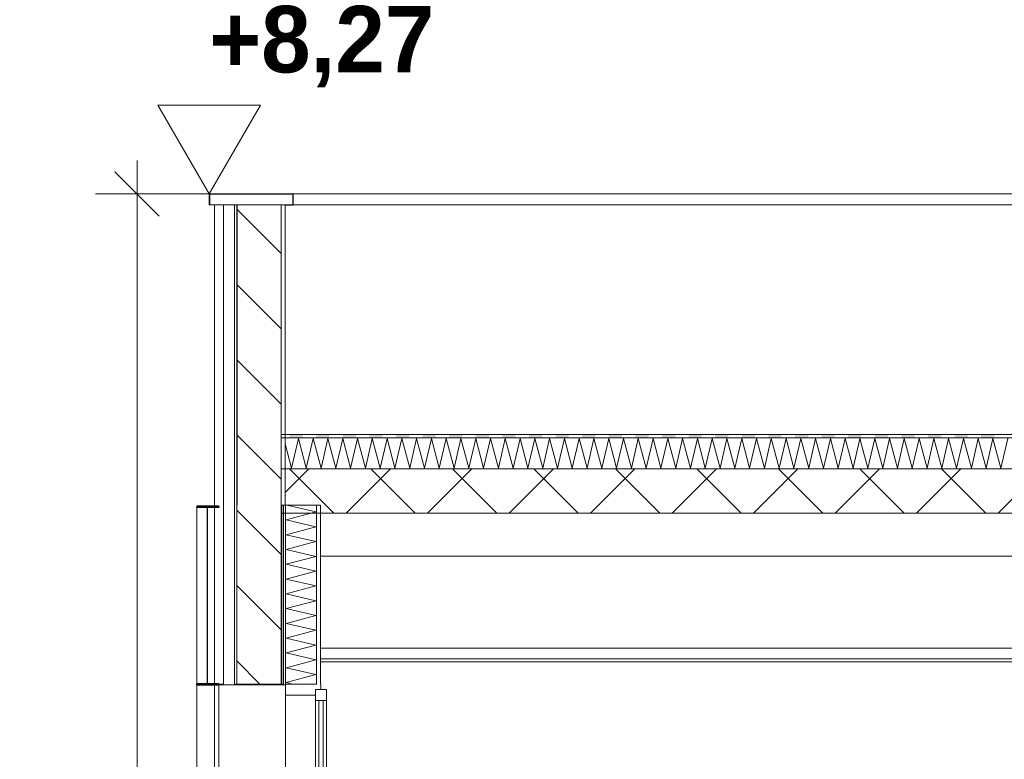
# Model space of a CAD drawing. Header units: millimetres. Extents: x -4481 to 79246, y -53000 to 18468.
# Tile 8 of 48: x 23743 to 28185, y 5721 to 9055. Entities that reach past the tile are written whole.
import ezdxf

# ---------------------------------------------------------------- set-up
doc = ezdxf.new("R2010")
doc.units = ezdxf.units.MM
doc.header["$MEASUREMENT"] = 0
doc.linetypes.add('Wipeout_Contour', pattern=[1000, 0, -1000])
for name, color, linetype in [('Nouveau_2D - Cotations pour 100ème', 7, 'Continuous'), ('Nouveau__Constr - Poutres', 7, 'Continuous'), ('Nouveau__Murs ext - Bardages', 7, 'Continuous'), ('Nouveau__Murs ext - Périphériques', 7, 'Continuous'), ('Nouveau__Plafonds', 7, 'Continuous'), ('Nouveau__Toits - Toitures', 7, 'Continuous'), ('Nouveau_Fenêtres Archicad', 7, 'Continuous')]:
    doc.layers.add(name, color=color, linetype=linetype)
doc.styles.add('STYLE_GENERE_1', font='GOTHIC.TTF')
doc.styles.add('STYLE_GENERE_2', font='arial.ttf')
doc.linetypes.add('Etanchéité', pattern='A,0,[1,PROJET COUPE BB_21.Shx,S=15.873016,R=0,X=0,Y=0.15],-2000,0', length=2000)
doc.dimstyles.new('STYLE_GENERE__1', dxfattribs={"dimtxt": 300, "dimasz": 190, "dimexe": 0.18, "dimexo": 5896.211516, "dimgap": 0, "dimtad": 1, "dimlfac": 0.001, "dimzin": 0, "dimdsep": 46, "dimtxsty": 'STYLE_GENERE_2', "dimblk": 'ARROWHEAD_6', "dimblk1": 'ARROWHEAD_6', "dimblk2": 'ARROWHEAD_6', "dimcen": 0.09, "dimclrd": 7, "dimclre": 7, "dimclrt": 7, "dimazin": 0, "dimtfac": 1, "dimtdec": 4, "dimtmove": 0, "dimatfit": 3, "dimfxl": 0, "dimtolj": 1, "dimtzin": 0, "dimarcsym": 0})
doc.dimstyles.new('STYLE_GENERE__2', dxfattribs={"dimtxt": 300, "dimasz": 190, "dimexe": 0.18, "dimexo": 21916.318027, "dimgap": 0, "dimtad": 1, "dimlfac": 0.001, "dimzin": 0, "dimdsep": 46, "dimtxsty": 'STYLE_GENERE_2', "dimblk": 'ARROWHEAD_6', "dimblk1": 'ARROWHEAD_6', "dimblk2": 'ARROWHEAD_6', "dimcen": 0.09, "dimclrd": 7, "dimclre": 7, "dimclrt": 7, "dimazin": 0, "dimtfac": 1, "dimtdec": 4, "dimtmove": 0, "dimatfit": 3, "dimfxl": 0, "dimtolj": 1, "dimtzin": 0, "dimarcsym": 0})
doc.dimstyles.new('STYLE_GENERE__3', dxfattribs={"dimtxt": 300, "dimasz": 190, "dimexe": 0.18, "dimexo": 21959.829925, "dimgap": 0, "dimtad": 1, "dimlfac": 0.001, "dimzin": 0, "dimdsep": 46, "dimtxsty": 'STYLE_GENERE_2', "dimblk": 'ARROWHEAD_6', "dimblk1": 'ARROWHEAD_6', "dimblk2": 'ARROWHEAD_6', "dimcen": 0.09, "dimclrd": 7, "dimclre": 7, "dimclrt": 7, "dimazin": 0, "dimtfac": 1, "dimtdec": 4, "dimtmove": 0, "dimatfit": 3, "dimfxl": 0, "dimtolj": 1, "dimtzin": 0, "dimarcsym": 0})
doc.dimstyles.new('STYLE_GENERE__4', dxfattribs={"dimtxt": 300, "dimasz": 190, "dimexe": 0.18, "dimexo": 28568.917041, "dimgap": 0, "dimtad": 1, "dimlfac": 0.001, "dimzin": 0, "dimdsep": 46, "dimtxsty": 'STYLE_GENERE_2', "dimblk": 'ARROWHEAD_6', "dimblk1": 'ARROWHEAD_6', "dimblk2": 'ARROWHEAD_6', "dimcen": 0.09, "dimclrd": 7, "dimclre": 7, "dimclrt": 7, "dimazin": 0, "dimtfac": 1, "dimtdec": 4, "dimtmove": 0, "dimatfit": 3, "dimfxl": 0, "dimtolj": 1, "dimtzin": 0, "dimarcsym": 0})
doc.dimstyles.new('STYLE_GENERE__6', dxfattribs={"dimtxt": 350, "dimasz": 190, "dimexe": 0.18, "dimexo": 30247.210424, "dimgap": 0, "dimtad": 1, "dimlfac": 0.001, "dimzin": 0, "dimdsep": 46, "dimtxsty": 'STYLE_GENERE_2', "dimblk": 'ARROWHEAD_6', "dimblk1": 'ARROWHEAD_6', "dimblk2": 'ARROWHEAD_6', "dimcen": 0.09, "dimclrd": 1, "dimclre": 1, "dimclrt": 1, "dimazin": 0, "dimtfac": 1, "dimtdec": 4, "dimtmove": 0, "dimatfit": 3, "dimfxl": 0, "dimtolj": 1, "dimtzin": 0, "dimarcsym": 0})
pattern_1 = [(0, (0, 0), (0, 346.41), [0, -200]), (0, (100, 173.2), (0, 346.41), [0, -200])]
pattern_2 = [(135, (0, 0), (169.7056, 169.7056), [])]

# ---------------------------------------------------------------- blocks, each defined once
blk = doc.blocks.new('*X28')
at = {"layer": 'Nouveau__Murs ext - Périphériques', "color": 250, "linetype": 'Continuous', "lineweight": 5}
for p, q in [((24945.4, 4533.3), (25044.9, 4560)), ((25078.6, 4502.4), (24945.4, 4533.3)), ((24945.4, 4466.7), (25078.6, 4502.4)), ((25078.6, 4435.7), (24945.4, 4466.7)), ((24945.4, 4400), (25078.6, 4435.7)), ((25078.6, 4369), (24945.4, 4400)), ((24945.4, 4333.3), (25078.6, 4369)), ((25078.6, 4302.4), (24945.4, 4333.3)), ((24945.4, 4266.7), (25078.6, 4302.4)), ((25078.6, 4235.7), (24945.4, 4266.7)), ((24945.4, 4200), (25078.6, 4235.7)), ((25078.6, 4169), (24945.4, 4200)), ((24945.4, 4133.3), (25078.6, 4169)), ((25078.6, 4102.4), (24945.4, 4133.3)), ((24945.4, 4066.7), (25078.6, 4102.4)), ((25078.6, 4035.7), (24945.4, 4066.7)), ((24945.4, 4000), (25078.6, 4035.7)), ((25078.6, 3969), (24945.4, 4000)), ((24945.4, 3933.3), (25078.6, 3969)), ((25078.6, 3902.4), (24945.4, 3933.3)), ((24945.4, 3866.7), (25078.6, 3902.4)), ((25078.6, 3835.7), (24945.4, 3866.7)), ((24945.4, 3800), (25078.6, 3835.7)), ((25078.6, 3769), (24945.4, 3800)), ((24945.4, 3733.3), (25078.6, 3769)), ((25078.6, 3702.4), (24945.4, 3733.3)), ((24945.4, 3666.7), (25078.6, 3702.4)), ((25078.6, 3635.7), (24945.4, 3666.7)), ((24945.4, 3600), (25078.6, 3635.7)), ((25078.6, 3569), (24945.4, 3600)), ((25044.9, 3560), (25078.6, 3569))]:
    blk.add_line(p, q, dxfattribs=at)
blk = doc.blocks.new('*X29')
at = {"layer": 'Nouveau__Murs ext - Périphériques', "color": 250, "linetype": 'Continuous', "lineweight": 5}
for p, q in [((25078.6, 6835.7), (24948.7, 6865.9)), ((24945.4, 6800), (25078.6, 6835.7)), ((25078.6, 6769), (24945.4, 6800)), ((24945.4, 6733.3), (25078.6, 6769)), ((25078.6, 6702.4), (24945.4, 6733.3)), ((24945.4, 6666.7), (25078.6, 6702.4)), ((25078.6, 6635.7), (24945.4, 6666.7)), ((24945.4, 6600), (25078.6, 6635.7)), ((25078.6, 6569), (24945.4, 6600)), ((24945.4, 6533.3), (25078.6, 6569)), ((25078.6, 6502.4), (24945.4, 6533.3)), ((24945.4, 6466.7), (25078.6, 6502.4)), ((25078.6, 6435.7), (24945.4, 6466.7)), ((24945.4, 6400), (25078.6, 6435.7)), ((25078.6, 6369), (24945.4, 6400)), ((24945.4, 6333.3), (25078.6, 6369)), ((25078.6, 6302.4), (24945.4, 6333.3)), ((24945.4, 6266.7), (25078.6, 6302.4)), ((25078.6, 6235.7), (24945.4, 6266.7)), ((24945.4, 6200), (25078.6, 6235.7)), ((25078.6, 6169), (24945.4, 6200)), ((24945.4, 6133.3), (25078.6, 6169)), ((25078.6, 6102.4), (24945.4, 6133.3)), ((24945.4, 6066.7), (25078.6, 6102.4)), ((24974.1, 6060), (24945.4, 6066.7))]:
    blk.add_line(p, q, dxfattribs=at)
blk = doc.blocks.new('Élément de coupe_24')
at = {"layer": 'Nouveau__Murs ext - Périphériques', "color": 7, "linetype": 'Continuous', "lineweight": 5}
for p, q in [((24622, 6865.9), (24622, 6060)), ((25082, 6865.9), (25082, 6060)), ((24622, 4560), (24622, 3560)), ((25082, 4560), (25082, 3560))]:
    blk.add_line(p, q, dxfattribs=at)
at = {"layer": 'Nouveau__Murs ext - Périphériques', "color": 7, "linetype": 'Etanchéité', "lineweight": 5}
for p, q in [((24662, 6865.9), (24662, 6060)), ((24662, 4560), (24662, 3560))]:
    blk.add_line(p, q, dxfattribs=at)
at = {"layer": 'Nouveau__Murs ext - Périphériques', "color": 7, "linetype": 'Continuous', "lineweight": 13}
for p, q in [((25100, 6865.9), (25100, 6173)), ((25100, 6173), (25100, 6160)), ((25100, 6160), (25100, 6060)), ((25100, 4560), (25100, 3560))]:
    blk.add_line(p, q, dxfattribs=at)
at = {"color": 254, "linetype": 'Wipeout_Contour', "lineweight": 0, "ltscale": 102203.842974}
blk.add_wipeout([(24712, 6865.9), (24712, 6060), (24722, 6060), (24722, 6865.9)], dxfattribs=at).dxf.layer = 'Nouveau__Murs ext - Périphériques'
at = {"color": 254, "linetype": 'Wipeout_Contour', "lineweight": 0, "ltscale": 103016.657396}
blk.add_wipeout([(24922, 6060), (24932, 6060), (24932, 6865.9), (24922, 6865.9)], dxfattribs=at).dxf.layer = 'Nouveau__Murs ext - Périphériques'
at = {"color": 254, "linetype": 'Wipeout_Contour', "lineweight": 0, "ltscale": 100212.338024}
blk.add_wipeout([(24712, 3560), (24722, 3560), (24722, 4560), (24712, 4560)], dxfattribs=at).dxf.layer = 'Nouveau__Murs ext - Périphériques'
at = {"color": 254, "linetype": 'Wipeout_Contour', "lineweight": 0, "ltscale": 101041.171107}
blk.add_wipeout([(24922, 3560), (24932, 3560), (24932, 4560), (24922, 4560)], dxfattribs=at).dxf.layer = 'Nouveau__Murs ext - Périphériques'
at = {"layer": 'Nouveau__Murs ext - Périphériques', "linetype": 'Continuous', "lineweight": 0}
h = blk.add_hatch(dxfattribs=at)
h.set_pattern_fill('Plâtre___Enduit', color=254, style=0, pattern_type=2)
h.set_pattern_definition(pattern_1)
h.paths.add_polyline_path([(24712, 6865.9), (24712, 6060), (24722, 6060), (24722, 6865.9)])
h = blk.add_hatch(dxfattribs=at)
h.set_pattern_fill('Plâtre___Enduit', color=254, style=0, pattern_type=2)
h.set_pattern_definition(pattern_1)
h.paths.add_polyline_path([(24922, 6060), (24932, 6060), (24932, 6865.9), (24922, 6865.9)])
h = blk.add_hatch(dxfattribs=at)
h.set_pattern_fill('Plâtre___Enduit', color=254, style=0, pattern_type=2)
h.set_pattern_definition(pattern_1)
h.paths.add_polyline_path([(24712, 3560), (24722, 3560), (24722, 4560), (24712, 4560)])
h = blk.add_hatch(dxfattribs=at)
h.set_pattern_fill('Plâtre___Enduit', color=254, style=0, pattern_type=2)
h.set_pattern_definition(pattern_1)
h.paths.add_polyline_path([(24922, 3560), (24932, 3560), (24932, 4560), (24922, 4560)])
at = {"layer": 'Nouveau__Murs ext - Périphériques', "color": 7, "linetype": 'Continuous', "lineweight": 5}
for p, q in [((24712, 6865.9), (24712, 6060)), ((24722, 6865.9), (24722, 6060)), ((24712, 4560), (24712, 3560)), ((24722, 4560), (24722, 3560))]:
    blk.add_line(p, q, dxfattribs=at)
at = {"color": 254, "linetype": 'Wipeout_Contour', "lineweight": 0, "ltscale": 103055.373471}
blk.add_wipeout([(24932, 6865.9), (24932, 6060), (24942, 6060), (24942, 6865.9)], dxfattribs=at).dxf.layer = 'Nouveau__Murs ext - Périphériques'
at = {"color": 254, "linetype": 'Wipeout_Contour', "lineweight": 0, "ltscale": 101080.643943}
blk.add_wipeout([(24932, 3560), (24942, 3560), (24942, 4560), (24932, 4560)], dxfattribs=at).dxf.layer = 'Nouveau__Murs ext - Périphériques'
at = {"layer": 'Nouveau__Murs ext - Périphériques', "linetype": 'Continuous', "lineweight": 5}
h = blk.add_hatch(dxfattribs=at)
h.set_pattern_fill('__MAÇONNERIE', style=0, pattern_type=2)
h.set_pattern_definition(pattern_2)
h.paths.add_polyline_path([(24722, 6865.9), (24722, 6060), (24922, 6060), (24922, 6865.9)])
h = blk.add_hatch(dxfattribs=at)
h.set_pattern_fill('__MAÇONNERIE', style=0, pattern_type=2)
h.set_pattern_definition(pattern_2)
h.paths.add_polyline_path([(24722, 3560), (24922, 3560), (24922, 4560), (24722, 4560)])
at = {"layer": 'Nouveau__Murs ext - Périphériques', "color": 7, "linetype": 'Continuous', "lineweight": 25}
for p, q in [((24932, 6865.9), (24932, 6060)), ((24922, 4560), (24922, 3560)), ((24932, 4560), (24932, 3560))]:
    blk.add_line(p, q, dxfattribs=at)
at = {"layer": 'Nouveau__Murs ext - Périphériques', "color": 7, "linetype": 'Continuous', "lineweight": 5}
for p, q in [((24942, 6865.9), (24942, 6060)), ((24942, 4560), (24942, 3560))]:
    blk.add_line(p, q, dxfattribs=at)
at = {"layer": 'Nouveau__Murs ext - Périphériques', "color": 7, "linetype": 'Continuous', "lineweight": 25, "flags": 128}
blk.add_lwpolyline([(24922, 6865.9), (24922, 6830.3), (24922, 6060)], dxfattribs=at)
at = {"layer": 'Nouveau__Murs ext - Périphériques', "color": 7, "linetype": 'Continuous', "lineweight": 5, "flags": 128}
for points in [[(25100, 6865.9), (25082, 6865.9), (24942, 6865.9), (24940, 6865.9)], [(24942, 4560), (24932, 4560), (24922, 4560), (24722, 4560), (24712, 4560), (24662, 4560), (24622, 4560)]]:
    blk.add_lwpolyline(points, dxfattribs=at)
at = {"layer": 'Nouveau__Murs ext - Périphériques', "lineweight": 0}
for name in ['*X29', '*X28']:
    blk.add_blockref(name, (0, 0), dxfattribs=at)
blk = doc.blocks.new('Élément de coupe_42')
at = {"layer": 'Nouveau__Murs ext - Périphériques', "color": 7, "linetype": 'Continuous', "lineweight": 30}
blk.add_line((24940, 8220), (24975, 8220), dxfattribs=at)
blk = doc.blocks.new('Élément de coupe_43')
at = {"layer": 'Nouveau__Murs ext - Périphériques', "color": 7, "linetype": 'Continuous', "lineweight": 5}
blk.add_line((24622, 8220), (24622, 6865.9), dxfattribs=at)
at = {"layer": 'Nouveau__Murs ext - Périphériques', "color": 7, "linetype": 'Etanchéité', "lineweight": 5}
blk.add_line((24662, 8220), (24662, 6865.9), dxfattribs=at)
at = {"layer": 'Nouveau__Murs ext - Périphériques', "color": 7, "linetype": 'Continuous', "lineweight": 13}
blk.add_line((24940, 8220), (24940, 6865.9), dxfattribs=at)
at = {"layer": 'Nouveau__Murs ext - Périphériques', "color": 7, "linetype": 'Continuous', "lineweight": 5, "flags": 128}
for points in [[(24922, 8220), (24922, 7185.3), (24922, 7170.3), (24922, 7030.3), (24922, 6865.9)], [(24940, 6865.9), (24932, 6865.9), (24922, 6865.9)]]:
    blk.add_lwpolyline(points, dxfattribs=at)
at = {"color": 254, "linetype": 'Wipeout_Contour', "lineweight": 0, "ltscale": 103401.76116}
blk.add_wipeout([(24722, 6865.9), (24722, 8220), (24712, 8220), (24712, 6865.9)], dxfattribs=at).dxf.layer = 'Nouveau__Murs ext - Périphériques'
at = {"layer": 'Nouveau__Murs ext - Périphériques', "linetype": 'Continuous', "lineweight": 0}
h = blk.add_hatch(dxfattribs=at)
h.set_pattern_fill('Plâtre___Enduit', color=254, style=0, pattern_type=2)
h.set_pattern_definition(pattern_1)
h.paths.add_polyline_path([(24722, 6865.9), (24722, 8220), (24712, 8220), (24712, 6865.9)])
at = {"layer": 'Nouveau__Murs ext - Périphériques', "linetype": 'Continuous', "lineweight": 5}
h = blk.add_hatch(dxfattribs=at)
h.set_pattern_fill('__MAÇONNERIE', style=0, pattern_type=2)
h.set_pattern_definition(pattern_2)
h.paths.add_polyline_path([(24722, 6865.9), (24922, 6865.9), (24922, 8220), (24722, 8220)])
at = {"layer": 'Nouveau__Murs ext - Périphériques', "color": 7, "linetype": 'Continuous', "lineweight": 5}
blk.add_line((24712, 8220), (24712, 6865.9), dxfattribs=at)
at = {"layer": 'Nouveau__Murs ext - Périphériques', "color": 7, "linetype": 'Continuous', "lineweight": 25}
blk.add_line((24722, 8220), (24722, 6865.9), dxfattribs=at)
at = {"layer": 'Nouveau__Murs ext - Périphériques', "color": 7, "linetype": 'Continuous', "lineweight": 5, "flags": 128}
blk.add_lwpolyline([(24940, 8220), (24922, 8220), (24722, 8220), (24712, 8220), (24662, 8220), (24622, 8220)], dxfattribs=at)
blk = doc.blocks.new('Élément de coupe_48')
at = {"layer": 'Nouveau__Murs ext - Bardages', "color": 7, "linetype": 'Continuous', "lineweight": 13}
for p, q in [((54217, 8270), (24977, 8270)), ((24622, 8220), (24600, 8220)), ((54217, 8220), (24977, 8220))]:
    blk.add_line(p, q, dxfattribs=at)
blk = doc.blocks.new('Élément de coupe_49')
at = {"layer": 'Nouveau__Murs ext - Bardages', "linetype": 'Continuous', "lineweight": 15}
blk.add_hatch(color=7, dxfattribs=at).paths.add_polyline_path([(24600, 8220), (24600, 8268), (24975, 8268), (24975, 8220), (24977, 8220), (24977, 8270), (24598, 8270), (24598, 8220)])
at = {"layer": 'Nouveau__Murs ext - Bardages', "color": 7, "linetype": 'Continuous', "lineweight": 20}
for p, q in [((24598, 8270), (24598, 8220)), ((24977, 8270), (24598, 8270)), ((24600, 8268), (24600, 8220)), ((24975, 8268), (24600, 8268)), ((24975, 8268), (24975, 8220)), ((24977, 8270), (24977, 8220)), ((24600, 8220), (24598, 8220)), ((24977, 8220), (24975, 8220))]:
    blk.add_line(p, q, dxfattribs=at)
blk = doc.blocks.new('Élément de coupe_92')
at = {"layer": 'Nouveau__Murs ext - Bardages', "linetype": 'Continuous', "lineweight": 15}
blk.add_hatch(color=7, dxfattribs=at).paths.add_polyline_path([(24542, 6060), (24542, 6057), (24622, 6057), (24622, 6060)])
at = {"layer": 'Nouveau__Murs ext - Bardages', "color": 7, "linetype": 'Continuous', "lineweight": 40}
for p, q in [((24542, 6060), (24542, 6057)), ((24588, 6060), (24542, 6060)), ((24590, 6060), (24588, 6060)), ((24622, 6060), (24590, 6060)), ((24642, 6060), (24622, 6060)), ((24642, 6060), (24642, 6057))]:
    blk.add_line(p, q, dxfattribs=at)
at = {"layer": 'Nouveau__Murs ext - Bardages', "color": 7, "linetype": 'Continuous', "lineweight": 40, "flags": 128}
blk.add_lwpolyline([(24642, 6057), (24622, 6057), (24542, 6057)], dxfattribs=at)
blk = doc.blocks.new('Élément de coupe_94')
at = {"layer": 'Nouveau__Murs ext - Bardages', "color": 7, "linetype": 'Continuous', "lineweight": 13}
for p, q in [((24542, 6060), (24542, 6857)), ((24542, 2500), (24542, 6057)), ((24642, 4581.3), (24642, 6057))]:
    blk.add_line(p, q, dxfattribs=at)
blk = doc.blocks.new('Élément de coupe_95')
at = {"layer": 'Nouveau_Fenêtres Archicad', "color": 7, "linetype": 'Continuous', "lineweight": 13}
for p, q in [((24622, 6060), (24622, 6057)), ((24622, 4580), (24622, 6057)), ((24662, 6060), (24642, 6060)), ((24942, 6057), (24642, 6057)), ((25082, 6060), (24942, 6060)), ((25102, 6060), (25100, 6060)), ((25102, 6060), (25102, 6035)), ((24942, 4610), (24942, 6010)), ((25077, 6010), (24942, 6010)), ((25127, 6035), (25127, 5985)), ((25077, 5957.4), (25077, 5985)), ((25127, 5985), (25077, 5985)), ((25077, 5943.5), (25077, 5957.4)), ((25092, 5985), (25092, 4635)), ((25112, 4635), (25112, 5985)), ((25127, 5957.4), (25127, 5985)), ((25127, 5943.5), (25127, 5957.4)), ((25077, 5943.5), (25077, 5923)), ((25077, 5845.5), (25077, 5923)), ((25127, 5943.5), (25127, 5923)), ((25127, 5845.5), (25127, 5923)), ((25077, 5845.5), (25077, 5797)), ((25127, 5845.5), (25127, 5797)), ((25077, 5760.6), (25077, 5797)), ((25127, 5760.6), (25127, 5797)), ((25077, 5760.6), (25077, 5704.3)), ((25127, 5760.6), (25127, 5704.3)), ((25077, 5670.9), (25077, 5704.3)), ((25127, 5670.9), (25127, 5704.3)), ((25077, 5669.1), (25077, 5670.9)), ((25077, 5669.1), (25077, 5623.1)), ((25127, 5669.1), (25127, 5670.9)), ((25127, 5669.1), (25127, 5623.1)), ((25077, 5593.4), (25077, 5623.1)), ((25127, 5593.4), (25127, 5623.1)), ((25077, 5292.8), (25077, 5593.4)), ((25127, 5292.8), (25127, 5593.4)), ((25077, 5467.3), (25077, 5544.9)), ((25127, 5467.3), (25127, 5544.9)), ((25077, 5341.3), (25077, 5418.8)), ((25127, 5341.3), (25127, 5418.8)), ((25077, 5215.2), (25077, 5292.8)), ((25127, 5215.2), (25127, 5292.8)), ((25077, 5166.8), (25077, 5215.2)), ((25127, 5166.8), (25127, 5215.2)), ((25077, 5089.2), (25077, 5166.8)), ((25127, 5089.2), (25127, 5166.8)), ((25077, 5040.7), (25077, 5089.2)), ((25127, 5040.7), (25127, 5089.2)), ((25077, 4996.9), (25077, 5040.7)), ((25127, 4996.9), (25127, 5040.7)), ((25077, 4950.9), (25077, 4996.9)), ((25127, 4950.9), (25127, 4996.9)), ((25077, 4915.7), (25077, 4950.9)), ((25127, 4915.7), (25127, 4950.9)), ((25077, 4859.4), (25077, 4915.7)), ((25127, 4859.4), (25127, 4915.7)), ((25077, 4837.1), (25077, 4859.4)), ((25127, 4837.1), (25127, 4859.4)), ((25077, 4824.3), (25077, 4837.1)), ((25077, 4768), (25077, 4824.3)), ((25127, 4824.3), (25127, 4837.1)), ((25127, 4768), (25127, 4824.3)), ((25077, 4732.8), (25077, 4768)), ((25127, 4732.8), (25127, 4768)), ((25077, 4676.5), (25077, 4732.8)), ((25127, 4676.5), (25127, 4732.8)), ((25077, 4641.3), (25077, 4676.5)), ((25127, 4641.3), (25127, 4676.5)), ((25077, 4635), (25077, 4641.3)), ((25127, 4635), (25077, 4635)), ((25127, 4635), (25127, 4641.3)), ((25127, 4635), (25127, 4585)), ((24941, 4600), (24517, 4573.4)), ((24941, 4610), (24942, 4610)), ((24941, 4610), (24941, 4600)), ((24942, 4610), (24942, 4560)), ((25077, 4610), (24942, 4610)), ((25102, 4585), (25102, 4560)), ((24517, 4573.4), (24517, 4553.4)), ((24517, 4553.4), (24527, 4563.4)), ((25082, 4560), (24942, 4560)), ((25102, 4560), (25100, 4560))]:
    blk.add_line(p, q, dxfattribs=at)
at = {"layer": 'Nouveau_Fenêtres Archicad', "color": 7, "linetype": 'Continuous', "lineweight": 13, "flags": 128}
for points in [[(24932, 6060), (24922, 6060), (24722, 6060), (24712, 6060)], [(24942, 6060), (24942, 6057), (24942, 6010)], [(25077, 6035), (25077, 6010), (25077, 5985)], [(25127, 6035), (25102, 6035), (25077, 6035)], [(25077, 4635), (25077, 4610), (25077, 4585)], [(25127, 4585), (25102, 4585), (25077, 4585)]]:
    blk.add_lwpolyline(points, dxfattribs=at)
blk = doc.blocks.new('Élément de coupe_162')
at = {"layer": 'Nouveau__Murs ext - Bardages', "linetype": 'Continuous', "lineweight": 15}
h = blk.add_hatch(dxfattribs=at)
h.set_pattern_fill('Acier', style=0, pattern_type=2)
h.set_pattern_definition([(45, (0, 0), (-318.198, 318.198), []), (45, (-106.07, 106.07), (-318.198, 318.198), [])])
h.paths.add_polyline_path([(24590, 6060), (24590, 6860), (24588, 6860), (24588, 6060)])
at = {"layer": 'Nouveau__Murs ext - Bardages', "color": 7, "linetype": 'Continuous', "lineweight": 18}
for p, q in [((24588, 6860), (24588, 6060)), ((24590, 6860), (24590, 6060))]:
    blk.add_line(p, q, dxfattribs=at)
blk = doc.blocks.new('Élément de coupe_163')
at = {"layer": 'Nouveau__Murs ext - Bardages', "linetype": 'Continuous', "lineweight": 15}
for points in [[(24542, 6857), (24588, 6857), (24588, 6860), (24542, 6860)], [(24622, 6860), (24590, 6860), (24590, 6857), (24622, 6857)]]:
    blk.add_hatch(color=7, dxfattribs=at).paths.add_polyline_path(points)
at = {"layer": 'Nouveau__Murs ext - Bardages', "color": 7, "linetype": 'Continuous', "lineweight": 40}
for p, q in [((24542, 6860), (24542, 6857)), ((24588, 6860), (24542, 6860)), ((24642, 6857), (24542, 6857)), ((24590, 6860), (24588, 6860)), ((24642, 6860), (24590, 6860)), ((24642, 6860), (24642, 6857))]:
    blk.add_line(p, q, dxfattribs=at)
blk = doc.blocks.new('Élément de coupe_173')
at = {"layer": 'Nouveau__Constr - Poutres', "color": 7, "linetype": 'Continuous', "lineweight": 13}
blk.add_line((28665.4, 6636.2), (25100, 6636.2), dxfattribs=at)
blk = doc.blocks.new('Élément de coupe_257')
at = {"layer": 'Nouveau__Plafonds', "color": 7, "linetype": 'Continuous', "lineweight": 5}
for p, q in [((37826, 6221), (25100, 6221)), ((37826, 6173), (25100, 6173)), ((32613, 6160), (25100, 6160))]:
    blk.add_line(p, q, dxfattribs=at)
blk = doc.blocks.new('*X392')
at = {"layer": 'Nouveau__Toits - Toitures', "color": 250, "linetype": 'Continuous', "lineweight": 5}
for p, q in [((24969.3, 7033.7), (25000.3, 7167)), ((25000.3, 7167), (25036, 7033.7)), ((25036, 7033.7), (25067, 7167)), ((25067, 7167), (25102.7, 7033.7)), ((25102.7, 7033.7), (25133.6, 7167)), ((25133.6, 7167), (25169.4, 7033.7)), ((25169.4, 7033.7), (25200.3, 7167)), ((25200.3, 7167), (25236, 7033.7)), ((25236, 7033.7), (25267, 7167)), ((25267, 7167), (25302.7, 7033.7)), ((25302.7, 7033.7), (25333.6, 7167)), ((25333.6, 7167), (25369.4, 7033.7)), ((25369.4, 7033.7), (25400.3, 7167)), ((25400.3, 7167), (25436, 7033.7)), ((25436, 7033.7), (25467, 7167)), ((25467, 7167), (25502.7, 7033.7)), ((25502.7, 7033.7), (25533.7, 7167)), ((25533.7, 7167), (25569.4, 7033.7)), ((25569.4, 7033.7), (25600.3, 7167)), ((25600.3, 7167), (25636, 7033.7)), ((25636, 7033.7), (25667, 7167)), ((25667, 7167), (25702.7, 7033.7)), ((25702.7, 7033.7), (25733.7, 7167)), ((25733.7, 7167), (25769.4, 7033.7)), ((25769.4, 7033.7), (25800.3, 7167)), ((25800.3, 7167), (25836, 7033.7)), ((25836, 7033.7), (25867, 7167)), ((25867, 7167), (25902.7, 7033.7)), ((25902.7, 7033.7), (25933.7, 7167)), ((25933.7, 7167), (25969.4, 7033.7)), ((25969.4, 7033.7), (26000.3, 7167)), ((26000.3, 7167), (26036, 7033.7)), ((26036, 7033.7), (26067, 7167)), ((26067, 7167), (26102.7, 7033.7)), ((26102.7, 7033.7), (26133.7, 7167)), ((26133.7, 7167), (26169.4, 7033.7)), ((26169.4, 7033.7), (26200.3, 7167)), ((26200.3, 7167), (26236, 7033.7)), ((26236, 7033.7), (26267, 7167)), ((26267, 7167), (26302.7, 7033.7)), ((26302.7, 7033.7), (26333.7, 7167)), ((26333.7, 7167), (26369.4, 7033.7)), ((26369.4, 7033.7), (26400.3, 7167)), ((26400.3, 7167), (26436, 7033.7)), ((26436, 7033.7), (26467, 7167)), ((26467, 7167), (26502.7, 7033.7)), ((26502.7, 7033.7), (26533.7, 7167)), ((26533.7, 7167), (26569.4, 7033.7)), ((26569.4, 7033.7), (26600.3, 7167)), ((26600.3, 7167), (26636, 7033.7)), ((26636, 7033.7), (26667, 7167)), ((26667, 7167), (26702.7, 7033.7)), ((26702.7, 7033.7), (26733.7, 7167)), ((26733.7, 7167), (26769.4, 7033.7)), ((26769.4, 7033.7), (26800.3, 7167)), ((26800.3, 7167), (26836, 7033.7)), ((26836, 7033.7), (26867, 7167)), ((26867, 7167), (26902.7, 7033.7)), ((26902.7, 7033.7), (26933.7, 7167)), ((26933.7, 7167), (26969.4, 7033.7)), ((26969.4, 7033.7), (27000.3, 7167)), ((27000.3, 7167), (27036, 7033.7)), ((27036, 7033.7), (27067, 7167)), ((27067, 7167), (27102.7, 7033.7)), ((27102.7, 7033.7), (27133.7, 7167)), ((27133.7, 7167), (27169.4, 7033.7)), ((27169.4, 7033.7), (27200.3, 7167)), ((27200.3, 7167), (27236, 7033.7)), ((27236, 7033.7), (27267, 7167)), ((27267, 7167), (27302.7, 7033.7)), ((27302.7, 7033.7), (27333.7, 7167)), ((27333.7, 7167), (27369.4, 7033.7)), ((27369.4, 7033.7), (27400.3, 7167)), ((27400.3, 7167), (27436, 7033.7)), ((27436, 7033.7), (27467, 7167)), ((27467, 7167), (27502.7, 7033.7)), ((27502.7, 7033.7), (27533.7, 7167)), ((27533.7, 7167), (27569.4, 7033.7)), ((27569.4, 7033.7), (27600.3, 7167)), ((27600.3, 7167), (27636, 7033.7)), ((27636, 7033.7), (27667, 7167)), ((27667, 7167), (27702.7, 7033.7)), ((27702.7, 7033.7), (27733.7, 7167)), ((27733.7, 7167), (27769.4, 7033.7)), ((27769.4, 7033.7), (27800.3, 7167)), ((27800.3, 7167), (27836.1, 7033.7)), ((27836.1, 7033.7), (27867, 7167)), ((27867, 7167), (27902.7, 7033.7)), ((27902.7, 7033.7), (27933.7, 7167)), ((27933.7, 7167), (27969.4, 7033.7)), ((27969.4, 7033.7), (28000.3, 7167)), ((28000.3, 7167), (28036.1, 7033.7)), ((28036.1, 7033.7), (28067, 7167)), ((28067, 7167), (28102.7, 7033.7)), ((28102.7, 7033.7), (28133.7, 7167)), ((28133.7, 7167), (28169.4, 7033.7)), ((28169.4, 7033.7), (28200.4, 7167)), ((24940, 7143.2), (24969.3, 7033.7))]:
    blk.add_line(p, q, dxfattribs=at)
blk = doc.blocks.new('*X393')
at = {"layer": 'Nouveau__Toits - Toitures', "linetype": 'Continuous', "lineweight": 15}
for points in [[(24960.1, 7170.3), (25020.1, 7170.3), (25020.1, 7185.3), (24960.1, 7185.3)], [(25080.1, 7170.3), (25140.1, 7170.3), (25140.1, 7185.3), (25080.1, 7185.3)], [(25200.1, 7170.3), (25260.1, 7170.3), (25260.1, 7185.3), (25200.1, 7185.3)], [(25320.1, 7170.3), (25380.1, 7170.3), (25380.1, 7185.3), (25320.1, 7185.3)], [(25440.1, 7170.3), (25500.1, 7170.3), (25500.1, 7185.3), (25440.1, 7185.3)], [(25560.1, 7170.3), (25620.1, 7170.3), (25620.1, 7185.3), (25560.1, 7185.3)], [(25680.1, 7170.3), (25740.1, 7170.3), (25740.1, 7185.3), (25680.1, 7185.3)], [(25800.1, 7170.3), (25860.1, 7170.3), (25860.1, 7185.3), (25800.1, 7185.3)], [(25920.1, 7170.3), (25980.1, 7170.3), (25980.1, 7185.3), (25920.1, 7185.3)], [(26040.1, 7170.3), (26100.1, 7170.3), (26100.1, 7185.3), (26040.1, 7185.3)], [(26160.1, 7170.3), (26220.1, 7170.3), (26220.1, 7185.3), (26160.1, 7185.3)], [(26280.1, 7170.3), (26340.1, 7170.3), (26340.1, 7185.3), (26280.1, 7185.3)], [(26400.1, 7170.3), (26460.1, 7170.3), (26460.1, 7185.3), (26400.1, 7185.3)], [(26520.1, 7170.3), (26580.1, 7170.3), (26580.1, 7185.3), (26520.1, 7185.3)], [(26640.1, 7170.3), (26700.1, 7170.3), (26700.1, 7185.3), (26640.1, 7185.3)], [(26760.1, 7170.3), (26820.1, 7170.3), (26820.1, 7185.3), (26760.1, 7185.3)], [(26880.1, 7170.3), (26940.1, 7170.3), (26940.1, 7185.3), (26880.1, 7185.3)], [(27000.1, 7170.3), (27060.1, 7170.3), (27060.1, 7185.3), (27000.1, 7185.3)], [(27120.1, 7170.3), (27180.1, 7170.3), (27180.1, 7185.3), (27120.1, 7185.3)], [(27240.1, 7170.3), (27300.1, 7170.3), (27300.1, 7185.3), (27240.1, 7185.3)], [(27360.1, 7170.3), (27420.1, 7170.3), (27420.1, 7185.3), (27360.1, 7185.3)], [(27480.1, 7170.3), (27540.1, 7170.3), (27540.1, 7185.3), (27480.1, 7185.3)], [(27600.1, 7170.3), (27660.1, 7170.3), (27660.1, 7185.3), (27600.1, 7185.3)], [(27720.1, 7170.3), (27780.1, 7170.3), (27780.1, 7185.3), (27720.1, 7185.3)], [(27840.1, 7170.3), (27900.1, 7170.3), (27900.1, 7185.3), (27840.1, 7185.3)], [(27960.1, 7170.3), (28020.1, 7170.3), (28020.1, 7185.3), (27960.1, 7185.3)], [(28080.1, 7170.3), (28140.1, 7170.3), (28140.1, 7185.3), (28080.1, 7185.3)]]:
    blk.add_hatch(color=7, dxfattribs=at).paths.add_polyline_path(points)
blk = doc.blocks.new('Élément de coupe_306')
at = {"layer": 'Nouveau__Toits - Toitures', "linetype": 'Continuous', "lineweight": 35}
h = blk.add_hatch(dxfattribs=at)
h.set_pattern_fill('Béton', style=0, pattern_type=2)
h.set_pattern_definition([(45, (0, 0), (-183.8478, 183.8478), []), (135, (0, 0), (183.8478, 183.8478), [])])
h.paths.add_polyline_path([(37853, 7030.3), (24940, 7030.3), (24940, 6865.9), (25100, 6865.9), (25100, 6830.3), (37853, 6830.3)])
at = {"layer": 'Nouveau__Toits - Toitures', "color": 7, "linetype": 'Continuous', "lineweight": 5}
for p, q in [((54270, 7185.3), (24922, 7185.3)), ((54270, 7170.3), (24922, 7170.3)), ((54270, 7030.3), (24922, 7030.3))]:
    blk.add_line(p, q, dxfattribs=at)
at = {"layer": 'Nouveau__Toits - Toitures', "color": 7, "linetype": 'Continuous', "lineweight": 15}
blk.add_line((37826, 6830.3), (24922, 6830.3), dxfattribs=at)
at = {"layer": 'Nouveau__Toits - Toitures', "lineweight": 0}
for name in ['*X392', '*X393']:
    blk.add_blockref(name, (0, 0), dxfattribs=at)
blk = doc.blocks.new('Cotation_9', base_point=(24598, 8270))
at = {"layer": 'Nouveau_2D - Cotations pour 100ème', "color": 7, "linetype": 'Continuous', "lineweight": 13}
for p, q in [((24598, 8270), (24366, 8670)), ((24366, 8670), (24830, 8670)), ((24830, 8670), (24598, 8270)), ((24598, 8270), (24298, 8270)), ((24598, 8270), (24898, 8270))]:
    blk.add_line(p, q, dxfattribs=at)
at = {"layer": 'Nouveau_2D - Cotations pour 100ème', "color": 7, "lineweight": 13, "insert": (24598, 8750), "char_height": 300, "attachment_point": 7, "style": 'STYLE_GENERE_1'}
blk.add_mtext('{\\A1;\\fCentury Gothic|b1|i0|c0|p0;+8,27}', dxfattribs=at)
blk = doc.blocks.new('*D430')
at = {"layer": 'Nouveau_2D - Cotations pour 100ème', "color": 7, "linetype": 'Continuous', "lineweight": 13}
for p, q in [((31046.5, 6864), (31046.5, 7014)), ((31146.5, 6764), (30946.5, 6964)), ((31234, 6864), (30859, 6864)), ((31046.5, 3560), (31046.5, 6864)), ((30946.5, 3660), (31146.5, 3460)), ((31234, 3560), (30859, 3560)), ((31046.5, 3340), (31046.5, 3560))]:
    blk.add_line(p, q, dxfattribs=at)
at = {"layer": 'Nouveau_2D - Cotations pour 100ème', "color": 7, "lineweight": 13, "insert": (30986.5, 4811.6), "char_height": 300, "attachment_point": 7, "rotation": 90, "style": 'STYLE_GENERE_2'}
blk.add_mtext('{\\A1;\\fArial|b1|i0|c0|p0;3,30}', dxfattribs=at)
blk = doc.blocks.new('ARROWHEAD_6')
at = {"color": 0, "linetype": 'Continuous', "lineweight": 0}
for p, q in [((-0.5, -0.5), (0.5, 0.5)), ((0, 0), (-1, 0))]:
    blk.add_line(p, q, dxfattribs=at)
blk = doc.blocks.new('*D433')
at = {"layer": 'Nouveau_2D - Cotations pour 100ème', "color": 7, "linetype": 'Continuous', "lineweight": 13}
for p, q in [((47089, 6864), (47089, 7014)), ((47189, 6764), (46989, 6964)), ((47276.5, 6864), (46901.5, 6864)), ((47089, 3560), (47089, 6864)), ((46989, 3660), (47189, 3460)), ((47276.5, 3560), (46901.5, 3560)), ((47089, 3340), (47089, 3560))]:
    blk.add_line(p, q, dxfattribs=at)
at = {"layer": 'Nouveau_2D - Cotations pour 100ème', "color": 7, "lineweight": 13, "insert": (47029, 4811.6), "char_height": 300, "attachment_point": 7, "rotation": 90, "style": 'STYLE_GENERE_2'}
blk.add_mtext('{\\A1;\\fArial|b1|i0|c0|p0;3,30}', dxfattribs=at)
blk = doc.blocks.new('*D440')
at = {"layer": 'Nouveau_2D - Cotations pour 100ème', "color": 7, "linetype": 'Continuous', "lineweight": 13}
for p, q in [((53735.8, 6864), (53735.8, 7014)), ((53835.8, 6764), (53635.8, 6964)), ((53923.3, 6864), (53548.3, 6864)), ((53735.8, 3560), (53735.8, 6864)), ((53635.8, 3660), (53835.8, 3460)), ((53923.3, 3560), (53548.3, 3560)), ((53735.8, 3340), (53735.8, 3560))]:
    blk.add_line(p, q, dxfattribs=at)
at = {"layer": 'Nouveau_2D - Cotations pour 100ème', "color": 7, "lineweight": 13, "insert": (53675.8, 4811.6), "char_height": 300, "attachment_point": 7, "rotation": 90, "style": 'STYLE_GENERE_2'}
blk.add_mtext('{\\A1;\\fArial|b1|i0|c0|p0;3,30}', dxfattribs=at)
blk = doc.blocks.new('*D445')
at = {"layer": 'Nouveau_2D - Cotations pour 100ème', "color": 7, "linetype": 'Continuous', "lineweight": 13}
for p, q in [((40504.1, 6864), (40504.1, 7014)), ((40604.1, 6764), (40404.1, 6964)), ((40691.6, 6864), (40316.6, 6864)), ((40504.1, 3560), (40504.1, 6864)), ((40404.1, 3660), (40604.1, 3460)), ((40691.6, 3560), (40316.6, 3560)), ((40504.1, 3340), (40504.1, 3560))]:
    blk.add_line(p, q, dxfattribs=at)
at = {"layer": 'Nouveau_2D - Cotations pour 100ème', "color": 7, "lineweight": 13, "char_height": 300, "attachment_point": 7, "rotation": 90, "style": 'STYLE_GENERE_2'}
for s, insert in [('{\\A1;\\fArial|b1|i0|c0|p0;3,30}', (40444.1, 5040.4)), ('{\\A1;\\fArial|b1|i0|c0|p0;22}', (40444.1, 3660))]:
    blk.add_mtext(s, dxfattribs=dict(at, insert=insert))
blk = doc.blocks.new('*D448')
at = {"layer": 'Nouveau_2D - Cotations pour 100ème', "color": 1, "linetype": 'Continuous', "lineweight": 15}
for p, q in [((24272.3, 8270), (24272.3, 8420)), ((24372.3, 8170), (24172.3, 8370)), ((24459.8, 8270), (24084.8, 8270)), ((24272.3, 826), (24272.3, 8270)), ((24172.3, 926), (24372.3, 726)), ((24459.8, 826), (24084.8, 826)), ((24272.3, 676), (24272.3, 826))]:
    blk.add_line(p, q, dxfattribs=at)
at = {"layer": 'Nouveau_2D - Cotations pour 100ème', "color": 1, "lineweight": 15, "insert": (24202.3, 4080.9), "char_height": 350, "attachment_point": 7, "rotation": 90, "style": 'STYLE_GENERE_2'}
blk.add_mtext('{\\A1;\\fArial|b1|i0|c0|p0;7,44}', dxfattribs=at)

msp = doc.modelspace()

# ---------------------------------------------------------------- block references
at = {"layer": 'Nouveau_2D - Cotations pour 100ème', "color": 7, "linetype": 'Continuous', "lineweight": 13}
msp.add_blockref('Cotation_9', (24598, 8270), dxfattribs=at)
at = {"layer": 'Nouveau__Murs ext - Bardages', "lineweight": 0}
msp.add_blockref('Élément de coupe_162', (0, 0), dxfattribs=at)
at = {"layer": 'Nouveau__Murs ext - Périphériques', "lineweight": 0}
for name in ['Élément de coupe_42', 'Élément de coupe_24']:
    msp.add_blockref(name, (0, 0), dxfattribs=at)

# ---------------------------------------------------------------- next in the draw order: block references
at = {"layer": 'Nouveau__Constr - Poutres', "lineweight": 0}
msp.add_blockref('Élément de coupe_173', (0, 0), dxfattribs=at)
at = {"layer": 'Nouveau__Murs ext - Bardages', "lineweight": 0}
msp.add_blockref('Élément de coupe_92', (0, 0), dxfattribs=at)
at = {"layer": 'Nouveau__Murs ext - Périphériques', "lineweight": 0}
msp.add_blockref('Élément de coupe_43', (0, 0), dxfattribs=at)
at = {"layer": 'Nouveau__Plafonds', "lineweight": 0}
msp.add_blockref('Élément de coupe_257', (0, 0), dxfattribs=at)
at = {"layer": 'Nouveau_Fenêtres Archicad', "lineweight": 0}
msp.add_blockref('Élément de coupe_95', (0, 0), dxfattribs=at)

# ---------------------------------------------------------------- next in the draw order: dimensions: what is measured, and where the dimension line sits
at = {"layer": 'Nouveau_2D - Cotations pour 100ème', "color": 7, "linetype": 'Continuous', "lineweight": 13}
for base, dimstyle, picture, middle in [((31046.503, 6864), 'STYLE_GENERE__1', '*D430', (30836.503, 5199.994)), ((47089.048, 6864), 'STYLE_GENERE__2', '*D433', (46879.048, 5199.994)), ((53735.764, 6864), 'STYLE_GENERE__4', '*D440', (53525.764, 5199.994)), ((40504.092, 6864), 'STYLE_GENERE__3', '*D445', (40294.092, 5428.812))]:
    dim = msp.add_linear_dim(base=base, p1=(25100, 3560), p2=(25100, 6864), angle=90, dimstyle=dimstyle, dxfattribs=at)
    dim.commit()
    dim.dimension.update_dxf_attribs({"geometry": picture, "text_midpoint": middle, "dimtype": 160, "text_rotation": 90})

# ---------------------------------------------------------------- next in the draw order: block references
at = {"layer": 'Nouveau__Murs ext - Bardages', "lineweight": 0}
for name in ['Élément de coupe_49', 'Élément de coupe_48', 'Élément de coupe_163', 'Élément de coupe_94']:
    msp.add_blockref(name, (0, 0), dxfattribs=at)
at = {"layer": 'Nouveau__Toits - Toitures', "lineweight": 0}
msp.add_blockref('Élément de coupe_306', (0, 0), dxfattribs=at)

# ---------------------------------------------------------------- next in the draw order: dimensions: what is measured, and where the dimension line sits
at = {"layer": 'Nouveau_2D - Cotations pour 100ème', "color": 1, "linetype": 'Continuous', "lineweight": 15}
dim = msp.add_linear_dim(base=(24272.278, 8270), p1=(24267.032, 825.971), p2=(54596, 8270), angle=90, dimstyle='STYLE_GENERE__6', dxfattribs=at)
dim.commit()
dim.dimension.update_dxf_attribs({"geometry": '*D448', "text_midpoint": (24027.278, 4533.979), "dimtype": 160, "text_rotation": 90})

doc.saveas('drawing.dxf')
